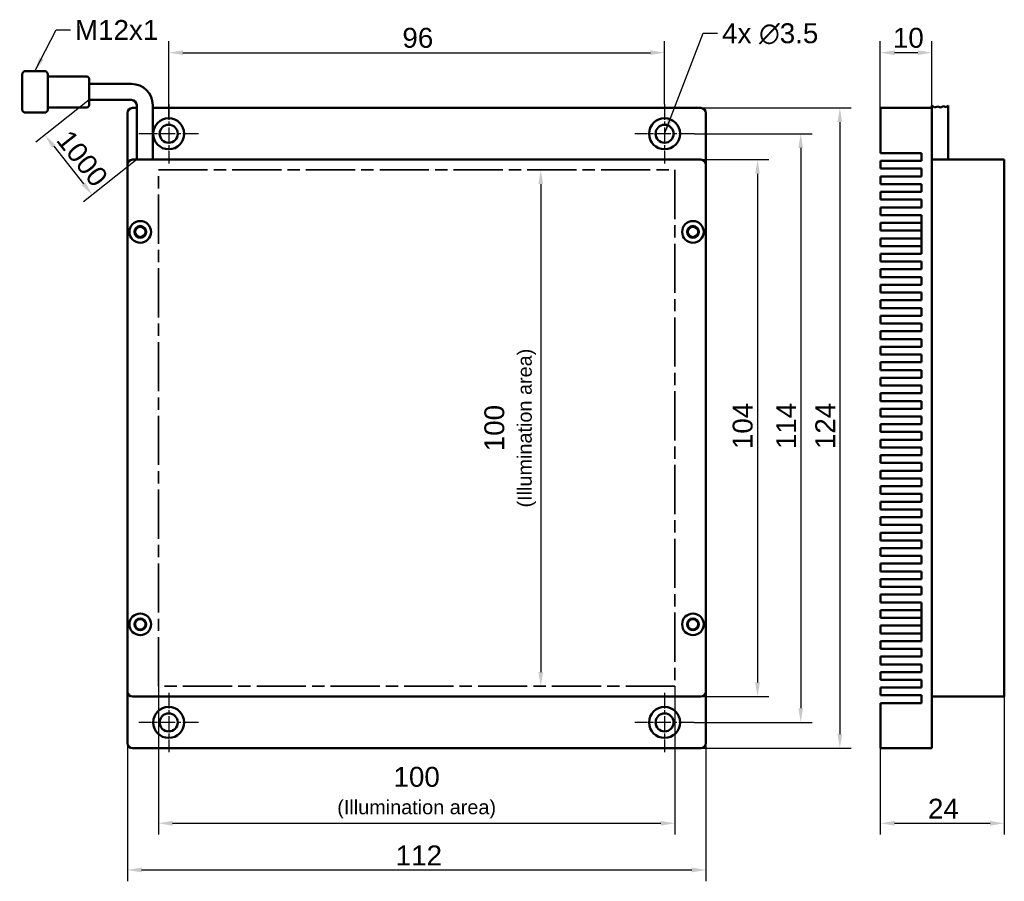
# Paper-space layout 'Blatt_1' of a CAD drawing. Header units: millimetres. Extents: x 1 to 192, y 2 to 169.
import ezdxf

# ---------------------------------------------------------------- set-up
doc = ezdxf.new("R2010")
doc.units = ezdxf.units.MM
doc.header["$LTSCALE"] = 1.1
doc.linetypes.add('CHAIN', pattern=[0.3543, 0.2362, -0.0295, 0.0591, -0.0295])
for name, color, linetype, lineweight in [('Bemaßungen(DIN)', 179, 'Continuous', 25), ('Mittelpunktmarkierung(DIN)', 179, 'Continuous', 25), ('Sichtbare Kanten(DIN)', 179, 'Continuous', 50), ('Skizziergeometrie(DIN)', 179, 'Continuous', 50), ('Symbole(DIN)', 179, 'Continuous', 25)]:
    doc.layers.add(name, color=color, linetype=linetype, lineweight=lineweight)
doc.styles.add('STANDARD-BSI~0', font='arial.ttf')
doc.dimstyles.new('Katalogzeichnungen', dxfattribs={"dimscale": 1.1, "dimtxt": 3.5, "dimasz": 2.5, "dimexe": 2, "dimexo": 0, "dimgap": 0.8, "dimtad": 1, "dimrnd": 1e-08, "dimdsep": 46, "dimtxsty": 'STANDARD-BSI~0', "dimcen": 0.09, "dimdle": 10, "dimclrd": 250, "dimclre": 250, "dimclrt": 250, "dimazin": 2, "dimtfac": 1, "dimtmove": 0, "dimatfit": 3, "dimfxl": 1, "dimtolj": 1, "dimtzin": 0, "dimlwd": 25, "dimlwe": 25, "dimarcsym": 0})
doc.dimstyles.new('Katalogzeichnungen$7', dxfattribs={"dimscale": 1.1, "dimtxt": 3.5, "dimasz": 2.5, "dimexe": 2, "dimexo": 0, "dimgap": 0.8, "dimtad": 1, "dimrnd": 1e-08, "dimdsep": 46, "dimtxsty": 'STANDARD-BSI~0', "dimcen": 0.09, "dimdle": 10, "dimclrd": 179, "dimclre": 250, "dimclrt": 250, "dimazin": 2, "dimtfac": 1, "dimtmove": 0, "dimatfit": 3, "dimfxl": 1, "dimtolj": 1, "dimtzin": 0, "dimlwd": 25, "dimlwe": 25, "dimarcsym": 0})

# ---------------------------------------------------------------- blocks, each defined once
blk = doc.blocks.new('*D9')
at = {"layer": 'Bemaßungen(DIN)', "color": 250, "linetype": 'Continuous', "lineweight": 25}
for p, q in [((30.14, 149.96), (30.14, 164.86)), ((126.14, 152.71), (126.14, 164.86)), ((32.89, 162.66), (123.39, 162.66))]:
    blk.add_line(p, q, dxfattribs=at)
at = {"layer": 'Bemaßungen(DIN)', "color": 250, "linetype": 'Continuous'}
for points in [[(32.89, 163.12), (32.89, 162.2), (30.14, 162.66)], [(123.39, 163.12), (123.39, 162.2), (126.14, 162.66)]]:
    blk.add_solid(points, dxfattribs=at)
at = {"layer": 'Defpoints', "color": 0, "linetype": 'Continuous'}
for p in [(126.14, 162.66), (126.14, 152.71), (30.14, 149.96)]:
    blk.add_point(p, dxfattribs=at)
at = {"layer": 'Bemaßungen(DIN)', "color": 250, "linetype": 'Continuous', "lineweight": 25, "insert": (75.38, 167.47), "char_height": 3.85, "attachment_point": 1, "style": 'STANDARD-BSI~0'}
blk.add_mtext('\\A1;96', dxfattribs=at)
blk = doc.blocks.new('*D10')
at = {"layer": 'Bemaßungen(DIN)', "color": 250, "linetype": 'Continuous', "lineweight": 25}
for p, q in [((133.14, 141.96), (146.34, 141.96)), ((144.14, 139.21), (144.14, 40.71)), ((133.14, 37.96), (146.34, 37.96))]:
    blk.add_line(p, q, dxfattribs=at)
at = {"layer": 'Bemaßungen(DIN)', "color": 250, "linetype": 'Continuous'}
for points in [[(143.68, 139.21), (144.59, 139.21), (144.14, 141.96)], [(143.68, 40.71), (144.59, 40.71), (144.14, 37.96)]]:
    blk.add_solid(points, dxfattribs=at)
at = {"layer": 'Defpoints', "color": 0, "linetype": 'Continuous'}
for p in [(133.14, 141.96), (133.14, 37.96), (144.14, 37.96)]:
    blk.add_point(p, dxfattribs=at)
at = {"layer": 'Bemaßungen(DIN)', "color": 250, "linetype": 'Continuous', "lineweight": 25, "insert": (139.32, 85.89), "char_height": 3.85, "attachment_point": 1, "rotation": 90, "style": 'STANDARD-BSI~0'}
blk.add_mtext('\\A1;104', dxfattribs=at)
blk = doc.blocks.new('*D11')
at = {"layer": 'Bemaßungen(DIN)', "color": 250, "linetype": 'Continuous', "lineweight": 25}
for p, q in [((28.14, 39.96), (28.14, 11.23)), ((128.14, 39.96), (128.14, 11.23)), ((30.89, 13.43), (125.39, 13.43))]:
    blk.add_line(p, q, dxfattribs=at)
at = {"layer": 'Bemaßungen(DIN)', "color": 250, "linetype": 'Continuous'}
for points in [[(30.89, 13.89), (30.89, 12.97), (28.14, 13.43)], [(125.39, 13.89), (125.39, 12.97), (128.14, 13.43)]]:
    blk.add_solid(points, dxfattribs=at)
at = {"layer": 'Defpoints', "color": 0, "linetype": 'Continuous'}
for p in [(28.14, 39.96), (128.14, 39.96), (128.14, 13.43)]:
    blk.add_point(p, dxfattribs=at)
at = {"layer": 'Bemaßungen(DIN)', "color": 250, "linetype": 'Continuous', "lineweight": 25, "insert": (78.14, 24.35), "char_height": 3.85, "attachment_point": 2, "style": 'STANDARD-BSI~0'}
blk.add_mtext('\\A1;\\fArial|b0|i0;\\H3.8500;100\\fArial|b0|i0;\\H2.7500;\\P\\fArial|b0|i0;\\H2.7500;(Illumination area)', dxfattribs=at)
blk = doc.blocks.new('*D12')
at = {"layer": 'Bemaßungen(DIN)', "color": 250, "linetype": 'Continuous', "lineweight": 25}
for p, q in [((22.14, 38.96), (22.14, 2.19)), ((134.14, 38.96), (134.14, 2.19)), ((24.89, 4.39), (131.39, 4.39))]:
    blk.add_line(p, q, dxfattribs=at)
at = {"layer": 'Bemaßungen(DIN)', "color": 250, "linetype": 'Continuous'}
for points in [[(24.89, 4.85), (24.89, 3.93), (22.14, 4.39)], [(131.39, 4.85), (131.39, 3.93), (134.14, 4.39)]]:
    blk.add_solid(points, dxfattribs=at)
at = {"layer": 'Defpoints', "color": 0, "linetype": 'Continuous'}
for p in [(22.14, 38.96), (134.14, 38.96), (134.14, 4.39)]:
    blk.add_point(p, dxfattribs=at)
at = {"layer": 'Bemaßungen(DIN)', "color": 250, "linetype": 'Continuous', "lineweight": 25, "insert": (74.08, 9.13), "char_height": 3.85, "attachment_point": 1, "style": 'STANDARD-BSI~0'}
blk.add_mtext('\\A1;112', dxfattribs=at)
blk = doc.blocks.new('*D13')
at = {"layer": 'Bemaßungen(DIN)', "color": 250, "linetype": 'Continuous', "lineweight": 25}
blk.add_line((102.17, 137.21), (102.17, 42.71), dxfattribs=at)
at = {"layer": 'Bemaßungen(DIN)', "color": 250, "linetype": 'Continuous'}
for points in [[(101.71, 137.21), (102.62, 137.21), (102.17, 139.96)], [(101.71, 42.71), (102.62, 42.71), (102.17, 39.96)]]:
    blk.add_solid(points, dxfattribs=at)
at = {"layer": 'Defpoints', "color": 0, "linetype": 'Continuous'}
for p in [(128.14, 139.96), (102.17, 39.96), (128.14, 39.96)]:
    blk.add_point(p, dxfattribs=at)
at = {"layer": 'Bemaßungen(DIN)', "color": 250, "linetype": 'Continuous', "lineweight": 25, "insert": (91.25, 89.96), "char_height": 3.85, "attachment_point": 2, "rotation": 90, "style": 'STANDARD-BSI~0'}
blk.add_mtext('\\A1;\\fArial|b0|i0;\\H3.8500;100\\P\\fArial|b0|i0;\\H2.7500;(Illumination area)', dxfattribs=at)
blk = doc.blocks.new('*D14')
at = {"layer": 'Bemaßungen(DIN)', "color": 250, "linetype": 'Continuous', "lineweight": 25}
for p, q in [((133.14, 151.96), (162.27, 151.96)), ((160.07, 149.21), (160.07, 30.71)), ((133.14, 27.96), (162.27, 27.96))]:
    blk.add_line(p, q, dxfattribs=at)
at = {"layer": 'Bemaßungen(DIN)', "color": 250, "linetype": 'Continuous'}
for points in [[(159.61, 149.21), (160.53, 149.21), (160.07, 151.96)], [(159.61, 30.71), (160.53, 30.71), (160.07, 27.96)]]:
    blk.add_solid(points, dxfattribs=at)
at = {"layer": 'Defpoints', "color": 0, "linetype": 'Continuous'}
for p in [(133.14, 151.96), (133.14, 27.96), (160.07, 27.96)]:
    blk.add_point(p, dxfattribs=at)
at = {"layer": 'Bemaßungen(DIN)', "color": 250, "linetype": 'Continuous', "lineweight": 25, "insert": (155.32, 85.89), "char_height": 3.85, "attachment_point": 1, "rotation": 90, "style": 'STANDARD-BSI~0'}
blk.add_mtext('\\A1;124', dxfattribs=at)
blk = doc.blocks.new('*D15')
at = {"layer": 'Bemaßungen(DIN)', "color": 250, "linetype": 'Continuous', "lineweight": 25}
for p, q in [((167.91, 151.96), (167.91, 164.86)), ((177.91, 150.96), (177.91, 164.86)), ((175.16, 162.66), (170.66, 162.66))]:
    blk.add_line(p, q, dxfattribs=at)
at = {"layer": 'Bemaßungen(DIN)', "color": 250, "linetype": 'Continuous'}
for points in [[(170.66, 163.12), (170.66, 162.2), (167.91, 162.66)], [(175.16, 163.12), (175.16, 162.2), (177.91, 162.66)]]:
    blk.add_solid(points, dxfattribs=at)
at = {"layer": 'Defpoints', "color": 0, "linetype": 'Continuous'}
for p in [(167.91, 162.66), (167.91, 151.96), (177.91, 150.96)]:
    blk.add_point(p, dxfattribs=at)
at = {"layer": 'Bemaßungen(DIN)', "color": 250, "linetype": 'Continuous', "lineweight": 25, "insert": (170.34, 167.47), "char_height": 3.85, "attachment_point": 1, "style": 'STANDARD-BSI~0'}
blk.add_mtext('\\A1;10', dxfattribs=at)
blk = doc.blocks.new('*D16')
at = {"layer": 'Bemaßungen(DIN)', "color": 250, "linetype": 'Continuous', "lineweight": 25}
for p, q in [((14.75, 153.51), (4.44, 145.31)), ((7.88, 144.53), (13.64, 137.28)), ((23.94, 141.96), (13.63, 133.76))]:
    blk.add_line(p, q, dxfattribs=at)
at = {"layer": 'Bemaßungen(DIN)', "color": 250, "linetype": 'Continuous'}
for points in [[(8.24, 144.81), (7.52, 144.24), (6.17, 146.68)], [(14, 137.57), (13.28, 137), (15.35, 135.13)]]:
    blk.add_solid(points, dxfattribs=at)
at = {"layer": 'Defpoints', "color": 0, "linetype": 'Continuous'}
for p in [(14.75, 153.51), (23.94, 141.96), (15.35, 135.13)]:
    blk.add_point(p, dxfattribs=at)
at = {"layer": 'Bemaßungen(DIN)', "color": 250, "linetype": 'Continuous', "lineweight": 25, "insert": (10.28, 149.24), "char_height": 3.85, "attachment_point": 1, "rotation": 308.5022, "style": 'STANDARD-BSI~0'}
blk.add_mtext('\\A1; \\fArial|b0|i0;\\H3.8500;1000', dxfattribs=at)
blk = doc.blocks.new('*D17')
at = {"layer": 'Bemaßungen(DIN)', "color": 250, "linetype": 'Continuous', "lineweight": 25}
for p, q in [((191.91, 140.96), (191.91, 11.23)), ((167.91, 27.96), (167.91, 11.23)), ((170.66, 13.43), (189.16, 13.43))]:
    blk.add_line(p, q, dxfattribs=at)
at = {"layer": 'Bemaßungen(DIN)', "color": 250, "linetype": 'Continuous'}
for points in [[(170.66, 13.89), (170.66, 12.97), (167.91, 13.43)], [(189.16, 13.89), (189.16, 12.97), (191.91, 13.43)]]:
    blk.add_solid(points, dxfattribs=at)
at = {"layer": 'Defpoints', "color": 0, "linetype": 'Continuous'}
for p in [(191.91, 140.96), (167.91, 27.96), (191.91, 13.43)]:
    blk.add_point(p, dxfattribs=at)
at = {"layer": 'Bemaßungen(DIN)', "color": 250, "linetype": 'Continuous', "lineweight": 25, "insert": (177.13, 18.18), "char_height": 3.85, "attachment_point": 1, "style": 'STANDARD-BSI~0'}
blk.add_mtext('\\A1;24', dxfattribs=at)
blk = doc.blocks.new('*D18')
at = {"layer": 'Bemaßungen(DIN)', "color": 250, "linetype": 'Continuous', "lineweight": 25}
for p, q in [((131.89, 146.96), (154.7, 146.96)), ((152.5, 144.21), (152.5, 35.71)), ((131.89, 32.96), (154.7, 32.96))]:
    blk.add_line(p, q, dxfattribs=at)
at = {"layer": 'Bemaßungen(DIN)', "color": 250, "linetype": 'Continuous'}
for points in [[(152.04, 144.21), (152.95, 144.21), (152.5, 146.96)], [(152.04, 35.71), (152.95, 35.71), (152.5, 32.96)]]:
    blk.add_solid(points, dxfattribs=at)
at = {"layer": 'Defpoints', "color": 0, "linetype": 'Continuous'}
for p in [(131.89, 146.96), (131.89, 32.96), (152.5, 32.96)]:
    blk.add_point(p, dxfattribs=at)
at = {"layer": 'Bemaßungen(DIN)', "color": 250, "linetype": 'Continuous', "lineweight": 25, "insert": (147.75, 85.89), "char_height": 3.85, "attachment_point": 1, "rotation": 90, "style": 'STANDARD-BSI~0'}
blk.add_mtext('\\A1;114', dxfattribs=at)

psp = doc.layouts.new('Blatt_1')

# ---------------------------------------------------------------- linework, layer by layer
at = {"layer": 'Mittelpunktmarkierung(DIN)', "linetype": 'CHAIN', "ltscale": 11.617068}
for p, q in [((30.136, 152.706), (30.136, 141.206)), ((126.136, 152.706), (126.136, 141.206)), ((35.886, 146.956), (24.386, 146.956)), ((131.886, 146.956), (120.386, 146.956)), ((30.136, 38.706), (30.136, 27.206)), ((126.136, 38.706), (126.136, 27.206)), ((35.886, 32.956), (24.386, 32.956)), ((131.886, 32.956), (120.386, 32.956))]:
    psp.add_line(p, q, dxfattribs=at)
at = {"layer": 'Sichtbare Kanten(DIN)'}
for p, q in [((22.136, 140.956), (22.136, 150.956)), ((23.136, 151.956), (23.936, 151.956)), ((23.936, 141.956), (23.936, 152.456)), ((27.036, 141.956), (27.036, 152.456)), ((27.036, 151.956), (133.136, 151.956)), ((134.136, 150.956), (134.136, 140.956)), ((167.912, 151.956), (167.912, 150.956)), ((167.912, 151.956), (177.912, 151.956)), ((167.912, 143.206), (167.912, 150.956)), ((177.912, 151.956), (177.912, 152.456)), ((177.912, 150.956), (177.912, 151.956)), ((177.912, 140.956), (177.912, 150.956)), ((181.012, 141.956), (181.012, 152.456)), ((175.912, 143.206), (167.912, 143.206)), ((175.912, 141.706), (175.912, 143.206)), ((133.136, 141.956), (23.136, 141.956)), ((167.912, 140.206), (167.912, 141.706)), ((175.912, 141.706), (167.912, 141.706)), ((177.912, 141.956), (189.912, 141.956)), ((189.912, 141.956), (191.912, 141.956)), ((191.912, 140.956), (191.912, 141.956)), ((22.136, 140.956), (22.136, 38.956)), ((134.136, 38.956), (134.136, 140.956)), ((175.912, 140.206), (167.912, 140.206)), ((175.912, 138.706), (175.912, 140.206)), ((191.912, 140.956), (191.912, 38.956)), ((167.912, 137.206), (167.912, 138.706)), ((175.912, 138.706), (167.912, 138.706)), ((175.912, 137.206), (167.912, 137.206)), ((167.912, 134.206), (167.912, 135.706)), ((175.912, 135.706), (167.912, 135.706)), ((175.912, 135.706), (175.912, 137.206)), ((175.912, 134.206), (167.912, 134.206)), ((175.912, 132.706), (175.912, 134.206)), ((167.912, 131.206), (167.912, 132.706)), ((175.912, 132.706), (167.912, 132.706)), ((175.912, 131.206), (167.912, 131.206)), ((167.912, 129.706), (167.912, 128.206)), ((175.912, 129.706), (167.912, 129.706)), ((175.912, 123.706), (175.912, 131.206)), ((167.912, 128.206), (175.912, 128.206)), ((167.912, 126.706), (167.912, 125.206)), ((175.912, 126.706), (167.912, 126.706)), ((167.912, 125.206), (175.912, 125.206)), ((167.912, 122.206), (167.912, 123.706)), ((175.912, 123.706), (167.912, 123.706)), ((175.912, 122.206), (167.912, 122.206)), ((175.912, 120.706), (175.912, 122.206)), ((167.912, 119.206), (167.912, 120.706)), ((175.912, 120.706), (167.912, 120.706)), ((175.912, 119.206), (167.912, 119.206)), ((175.912, 117.706), (175.912, 119.206)), ((167.912, 116.206), (167.912, 117.706)), ((175.912, 117.706), (167.912, 117.706)), ((175.912, 116.206), (167.912, 116.206)), ((167.912, 113.206), (167.912, 114.706)), ((175.912, 114.706), (167.912, 114.706)), ((175.912, 114.706), (175.912, 116.206)), ((175.912, 113.206), (167.912, 113.206)), ((175.912, 111.706), (175.912, 113.206)), ((167.912, 110.206), (167.912, 111.706)), ((175.912, 111.706), (167.912, 111.706)), ((175.912, 110.206), (167.912, 110.206)), ((167.912, 107.206), (167.912, 108.706)), ((175.912, 108.706), (167.912, 108.706)), ((175.912, 108.706), (175.912, 110.206)), ((175.912, 107.206), (167.912, 107.206)), ((175.912, 105.706), (175.912, 107.206)), ((167.912, 104.206), (167.912, 105.706)), ((175.912, 105.706), (167.912, 105.706)), ((175.912, 104.206), (167.912, 104.206)), ((175.912, 102.706), (175.912, 104.206)), ((167.912, 101.206), (167.912, 102.706)), ((175.912, 102.706), (167.912, 102.706)), ((175.912, 101.206), (167.912, 101.206)), ((175.912, 99.706), (175.912, 101.206)), ((167.912, 98.206), (167.912, 99.706)), ((175.912, 99.706), (167.912, 99.706)), ((175.912, 98.206), (167.912, 98.206)), ((175.912, 96.706), (175.912, 98.206)), ((167.912, 95.206), (167.912, 96.706)), ((175.912, 96.706), (167.912, 96.706)), ((175.912, 95.206), (167.912, 95.206)), ((167.912, 92.206), (167.912, 93.706)), ((175.912, 93.706), (167.912, 93.706)), ((175.912, 93.706), (175.912, 95.206)), ((175.912, 92.206), (167.912, 92.206)), ((175.912, 90.706), (175.912, 92.206)), ((167.912, 89.206), (167.912, 90.706)), ((175.912, 90.706), (167.912, 90.706)), ((175.912, 89.206), (167.912, 89.206)), ((167.912, 86.206), (167.912, 87.706)), ((175.912, 87.706), (167.912, 87.706)), ((175.912, 87.706), (175.912, 89.206)), ((175.912, 86.206), (167.912, 86.206)), ((175.912, 84.706), (175.912, 86.206)), ((167.912, 83.206), (167.912, 84.706)), ((175.912, 84.706), (167.912, 84.706)), ((175.912, 83.206), (167.912, 83.206)), ((175.912, 81.706), (175.912, 83.206)), ((167.912, 80.206), (167.912, 81.706)), ((175.912, 81.706), (167.912, 81.706)), ((175.912, 80.206), (167.912, 80.206)), ((175.912, 78.706), (175.912, 80.206)), ((167.912, 77.206), (167.912, 78.706)), ((175.912, 78.706), (167.912, 78.706)), ((175.912, 77.206), (167.912, 77.206)), ((175.912, 75.706), (175.912, 77.206)), ((167.912, 74.206), (167.912, 75.706)), ((175.912, 75.706), (167.912, 75.706)), ((175.912, 74.206), (167.912, 74.206)), ((167.912, 71.206), (167.912, 72.706)), ((175.912, 72.706), (167.912, 72.706)), ((175.912, 72.706), (175.912, 74.206)), ((175.912, 71.206), (167.912, 71.206)), ((175.912, 69.706), (175.912, 71.206)), ((167.912, 68.206), (167.912, 69.706)), ((175.912, 69.706), (167.912, 69.706)), ((175.912, 68.206), (167.912, 68.206)), ((175.912, 66.706), (175.912, 68.206)), ((167.912, 65.206), (167.912, 66.706)), ((175.912, 66.706), (167.912, 66.706)), ((175.912, 65.206), (167.912, 65.206)), ((175.912, 63.706), (175.912, 65.206)), ((167.912, 62.206), (167.912, 63.706)), ((175.912, 63.706), (167.912, 63.706)), ((175.912, 62.206), (167.912, 62.206)), ((175.912, 60.706), (175.912, 62.206)), ((167.912, 59.206), (167.912, 60.706)), ((175.912, 60.706), (167.912, 60.706)), ((175.912, 59.206), (167.912, 59.206)), ((175.912, 57.706), (175.912, 59.206)), ((167.912, 56.206), (167.912, 57.706)), ((175.912, 57.706), (167.912, 57.706)), ((175.912, 56.206), (167.912, 56.206)), ((175.912, 48.706), (175.912, 56.206)), ((167.912, 54.706), (167.912, 53.206)), ((175.912, 54.706), (167.912, 54.706)), ((167.912, 53.206), (175.912, 53.206)), ((167.912, 51.706), (167.912, 50.206)), ((175.912, 51.706), (167.912, 51.706)), ((167.912, 50.206), (175.912, 50.206)), ((167.912, 47.206), (167.912, 48.706)), ((175.912, 48.706), (167.912, 48.706)), ((175.912, 47.206), (167.912, 47.206)), ((175.912, 45.706), (175.912, 47.206)), ((167.912, 44.206), (167.912, 45.706)), ((175.912, 45.706), (167.912, 45.706)), ((175.912, 44.206), (167.912, 44.206)), ((175.912, 42.706), (175.912, 44.206)), ((167.912, 41.206), (167.912, 42.706)), ((175.912, 42.706), (167.912, 42.706)), ((175.912, 41.206), (167.912, 41.206)), ((175.912, 39.706), (175.912, 41.206)), ((22.136, 28.956), (22.136, 38.956)), ((134.136, 38.956), (134.136, 28.956)), ((167.912, 38.206), (167.912, 39.706)), ((175.912, 39.706), (167.912, 39.706)), ((175.912, 38.206), (167.912, 38.206)), ((175.912, 36.706), (175.912, 38.206)), ((177.912, 28.956), (177.912, 38.956)), ((191.912, 37.956), (191.912, 38.956)), ((23.136, 37.956), (133.136, 37.956)), ((167.912, 28.956), (167.912, 36.706)), ((175.912, 36.706), (167.912, 36.706)), ((189.912, 37.956), (177.912, 37.956)), ((191.912, 37.956), (189.912, 37.956)), ((167.912, 28.956), (167.912, 27.956)), ((177.912, 27.956), (177.912, 28.956)), ((133.136, 27.956), (23.136, 27.956)), ((177.912, 27.956), (167.912, 27.956))]:
    psp.add_line(p, q, dxfattribs=at)
for centre, radius in [((30.136, 146.956), 3), ((30.136, 146.956), 1.75), ((126.136, 146.956), 3), ((126.136, 146.956), 1.75), ((24.636, 127.956), 2.1), ((131.636, 127.956), 2.1), ((24.636, 127.956), 1.15), ((24.636, 127.956), 1), ((131.636, 127.956), 1.15), ((131.636, 127.956), 1), ((24.636, 51.956), 2.1), ((131.636, 51.956), 2.1), ((24.636, 51.956), 1.15), ((24.636, 51.956), 1), ((131.636, 51.956), 1.15), ((131.636, 51.956), 1), ((30.136, 32.956), 3), ((30.136, 32.956), 1.75), ((126.136, 32.956), 3), ((126.136, 32.956), 1.75)]:
    psp.add_circle(centre, radius, dxfattribs=at)
for centre, start, end in [((23.136, 150.956), 90, 180), ((133.136, 150.956), 0, 90), ((23.136, 140.956), 90, 180), ((133.136, 140.956), 0, 90), ((23.136, 38.956), 180, 270), ((133.136, 38.956), 270, 0), ((23.136, 28.956), 180, 270), ((133.136, 28.956), 270, 0)]:
    psp.add_arc(centre, 1, start, end, dxfattribs=at)
at = {"layer": 'Skizziergeometrie(DIN)'}
for p, q in [((1.748, 158.656), (2.148, 159.056)), ((1.748, 158.656), (1.748, 151.456)), ((6.348, 159.056), (2.148, 159.056)), ((6.348, 159.056), (6.748, 158.656)), ((6.748, 151.456), (6.748, 158.656)), ((6.748, 158.056), (14.448, 158.056)), ((14.448, 158.056), (14.748, 157.756)), ((14.748, 157.756), (14.748, 152.356)), ((14.748, 156.606), (22.936, 156.606)), ((14.748, 153.506), (22.936, 153.506)), ((23.936, 152.506), (23.936, 152.456)), ((27.036, 152.506), (27.036, 152.456)), ((1.748, 151.456), (2.148, 151.056)), ((2.148, 151.056), (6.348, 151.056)), ((6.748, 151.456), (6.348, 151.056)), ((14.448, 152.056), (6.748, 152.056)), ((14.748, 152.356), (14.448, 152.056)), ((177.912, 152.456), (178.398, 152.049)), ((178.398, 152.049), (179.045, 152.252)), ((179.045, 152.252), (179.539, 152.049)), ((179.539, 152.049), (180.161, 152.328)), ((180.161, 152.328), (180.683, 152.113)), ((180.683, 152.113), (181.012, 152.456)), ((177.912, 140.956), (177.912, 33.956))]:
    psp.add_line(p, q, dxfattribs=at)
at = {"layer": 'Skizziergeometrie(DIN)', "color": 7, "linetype": 'CHAIN', "lineweight": 35, "ltscale": 36.655415}
for p, q in [((28.136, 139.956), (128.136, 139.956)), ((28.136, 39.956), (28.136, 139.956)), ((128.136, 139.956), (128.136, 39.956)), ((128.136, 39.956), (28.136, 39.956))]:
    psp.add_line(p, q, dxfattribs=at)
at = {"layer": 'Skizziergeometrie(DIN)'}
for radius in [4.1, 1]:
    psp.add_arc((22.936, 152.506), radius, 0, 90, dxfattribs=at)

# ---------------------------------------------------------------- texts
at = {"layer": 'Symbole(DIN)', "color": 250, "char_height": 3.85, "attachment_point": 1, "style": 'STANDARD-BSI~0'}
for s, insert, width in [('{\\fArial|b0|i0;M12x1}', (11.983, 168.984), 16.14242), ('{\\fArial|b0|i0;\\H3.8500;4x \\fAIGDT|b0|i0;\\H3.8500;n\\fArial|b0|i0;\\H3.8500;3.5}', (137.268, 168.351), 18.96331)]:
    psp.add_mtext(s, dxfattribs=dict(at, insert=insert, width=width))

# ---------------------------------------------------------------- dimensions: what is measured, and where the dimension line sits
at = {"layer": 'Bemaßungen(DIN)', "color": 250, "linetype": 'Continuous', "lineweight": 25}
for base, p1, p2, angle, picture, middle in [((126.136, 162.66), (30.136, 149.956), (126.136, 152.706), 180, '*D9', (78.136, 162.66)), ((167.912, 162.66), (177.912, 150.956), (167.912, 151.956), 180, '*D15', (172.912, 162.66)), ((160.069, 27.956), (133.136, 151.956), (133.136, 27.956), 90, '*D14', (160.069, 89.956)), ((152.495, 32.956), (131.886, 146.956), (131.886, 32.956), 90, '*D18', (152.495, 89.956)), ((144.136, 37.956), (133.136, 141.956), (133.136, 37.956), 90, '*D10', (144.136, 89.956)), ((191.912, 13.431), (167.912, 27.956), (191.912, 140.956), 180, '*D17', (179.912, 13.431)), ((134.136, 4.389), (22.136, 38.956), (134.136, 38.956), 180, '*D12', (78.136, 4.389))]:
    dim = psp.add_linear_dim(base=base, p1=p1, p2=p2, angle=angle, dimstyle='Katalogzeichnungen', override={"dimgap": 0.8, "dimdec": 2, "dimtol": 0, "dimlim": 0, "dimtp": 0, "dimtm": 0, "dimtdec": 2, "dimtofl": 0, "dimatfit": 1}, dxfattribs=at)
    dim.commit()
    dim.dimension.update_dxf_attribs({"geometry": picture, "text_midpoint": middle, "dimtype": 160})
for base, p1, p2, angle, text, override, picture, middle in [((15.353, 135.128), (14.748, 153.506), (23.936, 141.956), 128.50217, ' \\fArial|b0|i0;\\H3.8500;1000', {"dimgap": 0.8, "dimdec": 2, "dimtol": 0, "dimlim": 0, "dimtp": 0, "dimtm": 0, "dimtdec": 2, "dimtofl": 0, "dimatfit": 1}, '*D16', (10.619, 141.079)), ((102.165, 39.956), (128.136, 139.956), (128.136, 39.956), 90, '\\fArial|b0|i0;\\H3.8500;<>\\P\\fArial|b0|i0;\\H2.7500;(Illumination area)', {"dimgap": 0.8, "dimdec": 2, "dimse1": 1, "dimse2": 1, "dimtol": 0, "dimlim": 0, "dimtp": 0, "dimtm": 0, "dimtdec": 2, "dimtofl": 0, "dimatfit": 1, "dimtvp": -0.25}, '*D13', (102.165, 89.956))]:
    dim = psp.add_linear_dim(base=base, p1=p1, p2=p2, angle=angle, text=text, dimstyle='Katalogzeichnungen', override=override, dxfattribs=at)
    dim.commit()
    dim.dimension.update_dxf_attribs({"geometry": picture, "text_midpoint": middle, "dimtype": 160})
dim = psp.add_linear_dim(base=(128.136, 13.431), p1=(28.136, 39.956), p2=(128.136, 39.956), text='\\fArial|b0|i0;\\H3.8500;<>\\fArial|b0|i0;\\H2.7500;\\P\\fArial|b0|i0;\\H2.7500;(Illumination area)', dimstyle='Katalogzeichnungen', override={"dimgap": 0.8, "dimdec": 2, "dimtol": 0, "dimlim": 0, "dimtp": 0, "dimtm": 0, "dimtdec": 2, "dimtofl": 0, "dimatfit": 1, "dimtvp": -0.25}, dxfattribs=at)
dim.commit()
dim.dimension.update_dxf_attribs({"geometry": '*D11', "text_midpoint": (78.136, 13.431), "dimtype": 160})

# ---------------------------------------------------------------- leaders
at = {"layer": 'Symbole(DIN)', "color": 179, "linetype": 'Continuous', "lineweight": 25, "annotation_type": 0, "has_hookline": 1, "hookline_direction": 0}
for points, text_width in [([(4.248, 159.056), (8.353, 167.059), (11.103, 167.059)], 14.757), ([(126.136, 146.956), (133.638, 166.426), (136.388, 166.426)], 18.802)]:
    psp.add_leader(points, dimstyle='Katalogzeichnungen$7', override={"dimtad": 0}, dxfattribs=dict(at, text_width=text_width))

doc.saveas('drawing.dxf')
